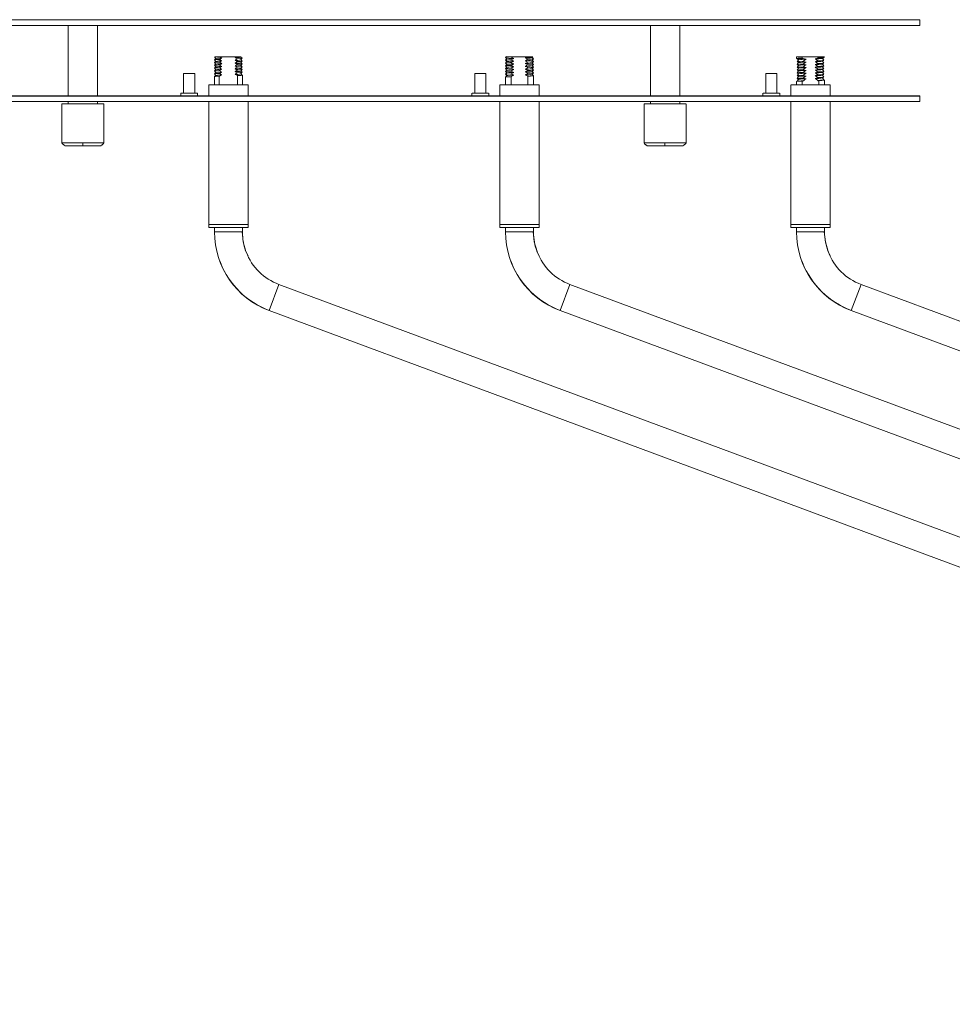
# Model space of a CAD drawing. Header units: millimetres. Extents: x -1604 to 1237, y -736 to 620.
# Tile 4 of 7: x -560 to -227, y -471 to -119. Entities that reach past the tile are written whole.
import ezdxf

# ---------------------------------------------------------------- set-up
doc = ezdxf.new("R2010")
doc.units = ezdxf.units.MM

msp = doc.modelspace()

# ---------------------------------------------------------------- linework, layer by layer
at = {"color": 7, "linetype": 'Continuous', "lineweight": 15}
for p, q in [((-836.25, -118.97), (-238.25, -118.97)), ((-238.22, -119.06), (-836.22, -119.06)), ((-537.23, -119.02), (-533.73, -119.01)), ((-329.23, -119.02), (-325.73, -119.01)), ((-238.25, -118.97), (-238.22, -119.06)), ((-238.22, -119.06), (-238.22, -121.06)), ((-238.22, -121.06), (-836.22, -121.06)), ((-542.48, -121.06), (-542.48, -146.21)), ((-531.98, -146.21), (-531.98, -121.06)), ((-334.48, -121.06), (-334.48, -146.21)), ((-323.98, -146.21), (-323.98, -121.06)), ((-490.19, -132.28), (-489.7, -132.86)), ((-490.19, -133.28), (-489.7, -133.86)), ((-489.69, -132.86), (-490.18, -133.27)), ((-488.33, -132.22), (-482.42, -132.22)), ((-482.85, -132.21), (-488.02, -132.21)), ((-482.85, -132.21), (-482.62, -132.21)), ((-480.77, -132.37), (-480.66, -132.23)), ((-480.28, -132.77), (-480.77, -132.36)), ((-480.77, -133.37), (-480.28, -132.78)), ((-480.28, -133.77), (-480.77, -133.36)), ((-385.92, -132.18), (-386.2, -132.46)), ((-386.2, -132.47), (-385.71, -132.97)), ((-385.7, -132.97), (-386.2, -133.46)), ((-386.2, -133.47), (-385.71, -133.97)), ((-384.01, -132.22), (-384.19, -132.32)), ((-384.01, -132.22), (-378.44, -132.22)), ((-379.04, -132.21), (-383.39, -132.21)), ((-376.76, -132.48), (-376.5, -132.21)), ((-376.26, -132.96), (-376.76, -132.47)), ((-376.76, -133.48), (-376.26, -132.97)), ((-376.26, -133.96), (-376.76, -133.47)), ((-282.23, -132.21), (-282.23, -132.85)), ((-282.23, -132.86), (-282, -133)), ((-281.55, -133.29), (-282.01, -134)), ((-282, -133), (-281.55, -133.29)), ((-280.51, -132.21), (-280.77, -132.21)), ((-280.23, -132.22), (-280.23, -132.71)), ((-280.23, -132.22), (-274.23, -132.22)), ((-280.23, -132.71), (-279.84, -132.84)), ((-274.26, -132.21), (-279.68, -132.21)), ((-274.62, -132.66), (-274.23, -132.5)), ((-273.99, -132.21), (-274.26, -132.21)), ((-274.23, -132.5), (-274.23, -132.22)), ((-272.92, -132.8), (-272.46, -132.5)), ((-272.92, -133.8), (-272.46, -133.5)), ((-272.46, -133.49), (-272.91, -132.79)), ((-272.46, -132.5), (-272.24, -132.36)), ((-490.19, -134.28), (-489.7, -134.86)), ((-490.19, -135.28), (-489.7, -135.86)), ((-490.19, -136.28), (-489.7, -136.86)), ((-489.69, -136.86), (-490.19, -137.28)), ((-489.69, -133.86), (-490.18, -134.27)), ((-489.69, -134.86), (-490.18, -135.27)), ((-489.69, -135.86), (-490.18, -136.27)), ((-480.77, -134.37), (-480.27, -133.78)), ((-480.28, -134.77), (-480.77, -134.36)), ((-480.77, -135.37), (-480.28, -134.78)), ((-480.28, -135.77), (-480.77, -135.36)), ((-480.77, -136.37), (-480.28, -135.78)), ((-480.28, -136.77), (-480.77, -136.36)), ((-480.77, -137.37), (-480.28, -136.78)), ((-385.7, -136.97), (-386.21, -137.46)), ((-385.7, -133.97), (-386.2, -134.46)), ((-386.2, -134.47), (-385.71, -134.97)), ((-385.7, -134.97), (-386.2, -135.46)), ((-386.2, -135.47), (-385.71, -135.97)), ((-385.7, -135.97), (-386.2, -136.46)), ((-386.2, -136.47), (-385.71, -136.97)), ((-376.76, -134.48), (-376.26, -133.97)), ((-376.26, -134.96), (-376.76, -134.47)), ((-376.76, -135.48), (-376.26, -134.97)), ((-376.26, -135.96), (-376.76, -135.47)), ((-376.76, -136.48), (-376.26, -135.97)), ((-376.26, -136.96), (-376.76, -136.47)), ((-376.76, -137.48), (-376.26, -136.97)), ((-281.55, -134.29), (-282.01, -135)), ((-281.55, -135.29), (-282.01, -136)), ((-281.55, -136.29), (-282.01, -136.99)), ((-282, -134), (-281.55, -134.29)), ((-282, -135), (-281.55, -135.29)), ((-282, -136), (-281.55, -136.29)), ((-282, -137), (-281.55, -137.29)), ((-272.92, -134.8), (-272.46, -134.5)), ((-272.92, -135.8), (-272.46, -135.5)), ((-272.92, -136.8), (-272.46, -136.5)), ((-272.45, -134.5), (-272.91, -133.79)), ((-272.45, -135.5), (-272.91, -134.79)), ((-272.46, -136.49), (-272.91, -135.79)), ((-272.46, -137.49), (-272.91, -136.79)), ((-501.23, -138.21), (-501.23, -145.21)), ((-497.23, -145.21), (-497.23, -138.21)), ((-490.23, -139.32), (-490.23, -139.31)), ((-490.23, -139.32), (-490.23, -142.21)), ((-490.19, -137.28), (-489.7, -137.86)), ((-489.69, -137.86), (-490.19, -138.28)), ((-490.19, -138.28), (-489.7, -138.86)), ((-489.69, -138.86), (-490.19, -139.28)), ((-488.5, -139.18), (-488.5, -142.22)), ((-481.96, -142.22), (-481.96, -138.96)), ((-480.28, -137.77), (-480.77, -137.36)), ((-480.77, -138.37), (-480.28, -137.78)), ((-480.28, -138.77), (-480.77, -138.36)), ((-480.24, -138.81), (-480.28, -138.77)), ((-480.23, -142.21), (-480.23, -138.82)), ((-397.23, -138.21), (-397.23, -145.21)), ((-393.23, -145.21), (-393.23, -138.21)), ((-386.23, -139.49), (-386.23, -142.21)), ((-386.2, -137.47), (-385.71, -137.97)), ((-385.7, -137.97), (-386.2, -138.46)), ((-386.2, -138.47), (-385.71, -138.97)), ((-385.7, -138.97), (-386.2, -139.46)), ((-386.18, -139.46), (-386.18, -139.47)), ((-384.23, -139.35), (-384.23, -142.22)), ((-378.23, -142.22), (-378.23, -139.14)), ((-376.26, -137.96), (-376.76, -137.47)), ((-376.76, -138.48), (-376.26, -137.97)), ((-376.23, -138.99), (-376.76, -138.47)), ((-376.23, -142.21), (-376.23, -138.99)), ((-293.23, -138.21), (-293.23, -145.21)), ((-289.23, -145.21), (-289.23, -138.21)), ((-281.55, -137.29), (-282.01, -137.99)), ((-281.55, -138.29), (-282.01, -139)), ((-281.55, -139.29), (-282.01, -140)), ((-281.55, -140.29), (-282.01, -140.99)), ((-282, -138), (-281.55, -138.29)), ((-282, -139), (-281.55, -139.29)), ((-282, -140), (-281.55, -140.29)), ((-274.46, -140.79), (-274.62, -140.66)), ((-274.23, -140.69), (-274.46, -140.79)), ((-274.23, -142.22), (-274.23, -140.69)), ((-272.92, -137.8), (-272.46, -137.5)), ((-272.92, -138.8), (-272.46, -138.5)), ((-272.92, -139.8), (-272.46, -139.5)), ((-272.46, -138.49), (-272.91, -137.79)), ((-272.46, -139.49), (-272.91, -138.79)), ((-272.45, -140.5), (-272.91, -139.79)), ((-272.24, -140.54), (-272.52, -140.49)), ((-272.23, -142.21), (-272.23, -140.54)), ((-492.23, -142.21), (-492.23, -146.21)), ((-490.23, -142.21), (-480.23, -142.21)), ((-480.01, -142.21), (-480.23, -142.21)), ((-478.23, -146.21), (-478.23, -142.21)), ((-388.23, -142.21), (-388.23, -146.21)), ((-386.23, -142.21), (-376.23, -142.21)), ((-376.01, -142.21), (-376.23, -142.21)), ((-374.23, -146.21), (-374.23, -142.21)), ((-284.23, -142.21), (-284.23, -146.21)), ((-282.23, -141.04), (-282.23, -142.21)), ((-282.23, -142.21), (-272.23, -142.21)), ((-280.23, -140.9), (-280.23, -142.22)), ((-280, -140.98), (-280.23, -140.9)), ((-279.84, -140.84), (-280, -140.98)), ((-272.01, -142.21), (-272.23, -142.21)), ((-270.23, -146.21), (-270.23, -142.21)), ((-836.22, -146.26), (-238.22, -146.26)), ((-542.48, -146.17), (-572.23, -146.17)), ((-542.48, -146.21), (-537.23, -146.22)), ((-537.23, -146.22), (-531.98, -146.21)), ((-502.23, -146.17), (-531.98, -146.17)), ((-502.23, -145.21), (-502.23, -146.21)), ((-502.23, -146.21), (-496.23, -146.21)), ((-501.23, -145.21), (-497.23, -145.21)), ((-496.23, -146.21), (-496.23, -145.21)), ((-492.23, -146.17), (-496.23, -146.17)), ((-492.23, -146.21), (-485.23, -146.22)), ((-485.23, -146.22), (-478.23, -146.21)), ((-398.23, -146.17), (-478.23, -146.17)), ((-398.23, -145.21), (-398.23, -146.21)), ((-398.23, -146.21), (-392.23, -146.21)), ((-397.23, -145.21), (-393.23, -145.21)), ((-392.23, -146.21), (-392.23, -145.21)), ((-388.23, -146.17), (-392.23, -146.17)), ((-388.23, -146.21), (-381.23, -146.22)), ((-381.23, -146.22), (-374.23, -146.21)), ((-334.48, -146.17), (-374.23, -146.17)), ((-334.48, -146.21), (-329.23, -146.22)), ((-329.23, -146.22), (-323.98, -146.21)), ((-294.23, -146.17), (-323.98, -146.17)), ((-294.23, -145.21), (-294.23, -146.21)), ((-294.23, -146.21), (-288.23, -146.21)), ((-293.23, -145.21), (-289.23, -145.21)), ((-288.23, -146.21), (-288.23, -145.21)), ((-284.23, -146.17), (-288.23, -146.17)), ((-284.23, -146.21), (-277.23, -146.22)), ((-277.23, -146.22), (-270.23, -146.21)), ((-238.25, -146.17), (-270.23, -146.17)), ((-238.22, -146.26), (-238.25, -146.17)), ((-238.22, -148.26), (-238.22, -146.26)), ((-238.22, -148.26), (-836.22, -148.26)), ((-544.73, -149.01), (-544.73, -163.01)), ((-542.48, -149.01), (-544.73, -149.01)), ((-542.48, -148.26), (-542.48, -149.01)), ((-531.98, -149.01), (-531.98, -148.26)), ((-529.73, -163.01), (-529.73, -149.01)), ((-492.23, -148.26), (-492.23, -193.21)), ((-478.23, -193.21), (-478.23, -148.26)), ((-388.23, -148.26), (-388.23, -193.21)), ((-374.23, -193.21), (-374.23, -148.26)), ((-336.73, -149.01), (-336.73, -163.01)), ((-334.48, -149.01), (-336.73, -149.01)), ((-334.48, -148.26), (-334.48, -149.01)), ((-323.98, -149.01), (-323.98, -148.26)), ((-321.73, -163.01), (-321.73, -149.01)), ((-284.23, -148.26), (-284.23, -193.21)), ((-270.23, -193.21), (-270.23, -148.26)), ((-492.23, -192.21), (-485.23, -192.22)), ((-492.23, -192.21), (-478.23, -192.21)), ((-492.23, -193.21), (-485.23, -193.22)), ((-490.23, -193.22), (-490.23, -194.83)), ((-485.23, -192.22), (-478.23, -192.21)), ((-485.23, -193.22), (-478.23, -193.21)), ((-480.23, -194.83), (-480.23, -193.22)), ((-388.23, -192.21), (-381.23, -192.22)), ((-388.23, -192.21), (-374.23, -192.21)), ((-388.23, -193.21), (-381.23, -193.22)), ((-386.23, -193.22), (-386.23, -194.83)), ((-381.23, -192.22), (-374.23, -192.21)), ((-381.23, -193.22), (-374.23, -193.21)), ((-376.23, -194.83), (-376.23, -193.22)), ((-284.23, -192.21), (-277.23, -192.22)), ((-284.23, -192.21), (-270.23, -192.21)), ((-284.23, -193.21), (-277.23, -193.22)), ((-282.23, -193.22), (-282.23, -194.83)), ((-277.23, -192.22), (-270.23, -192.21)), ((-277.23, -193.22), (-270.23, -193.21)), ((-272.23, -194.83), (-272.23, -193.22)), ((-490.23, -194.83), (-480.23, -194.83)), ((-386.23, -194.83), (-376.23, -194.83)), ((-282.23, -194.83), (-272.23, -194.83)), ((-478.23, -203.41), (-478.99, -201.76)), ((-374.23, -203.41), (-374.99, -201.76)), ((-270.23, -203.41), (-270.99, -201.76)), ((-488.33, -205.35), (-488.12, -205.8)), ((-384.33, -205.35), (-384.12, -205.8)), ((-280.33, -205.35), (-280.12, -205.8)), ((-470.68, -222.95), (-467.2, -213.58)), ((-99.79, -350.04), (-467.2, -213.58)), ((-366.68, -222.95), (-363.2, -213.58)), ((154.21, -405.76), (-363.2, -213.58)), ((-262.68, -222.95), (-259.2, -213.58)), ((408.21, -461.47), (-259.2, -213.58)), ((-470.68, -222.95), (-103.27, -359.42)), ((-366.68, -222.95), (150.73, -415.13)), ((-262.68, -222.95), (404.73, -470.85))]:
    msp.add_line(p, q, dxfattribs=at)
at = {"color": 8, "linetype": 'Continuous', "lineweight": 15}
for p, q in [((-544.73, -163.01), (-537.25, -163.02)), ((-537.25, -163.02), (-529.73, -163.01)), ((-336.73, -163.01), (-329.25, -163.02)), ((-329.25, -163.02), (-321.73, -163.01))]:
    msp.add_line(p, q, dxfattribs=at)
at = {"color": 7, "linetype": 'Continuous', "lineweight": 15, "flags": 128}
for points in [[(-537.23, -119.02), (-535.87, -119.02), (-534.6, -119.02), (-533.52, -119.02), (-532.68, -119.02), (-532.16, -119.01), (-531.98, -119.01), (-532.16, -119.01), (-532.69, -119.01), (-533.52, -119.01), (-534.61, -119.01), (-535.88, -119.01), (-537.23, -119.01), (-538.59, -119.01), (-539.86, -119.01), (-540.95, -119.01), (-541.78, -119.01), (-542.3, -119.01), (-542.48, -119.01), (-542.3, -119.01), (-541.78, -119.02), (-540.94, -119.02), (-539.85, -119.02), (-538.59, -119.02), (-537.23, -119.02)], [(-537.23, -119.01), (-538.59, -119.01), (-539.86, -119.01), (-540.95, -119.01), (-541.78, -119.01), (-542.3, -119.01), (-542.48, -119.01), (-542.3, -119.01), (-541.78, -119.02), (-540.94, -119.02), (-539.85, -119.02), (-538.59, -119.02), (-537.23, -119.02), (-535.87, -119.02), (-534.6, -119.02), (-533.52, -119.02), (-532.68, -119.02), (-532.16, -119.01), (-531.98, -119.01), (-532.16, -119.01), (-532.69, -119.01), (-533.52, -119.01), (-534.61, -119.01), (-535.88, -119.01), (-537.23, -119.01)], [(-537.24, -118.98), (-538.2, -118.98), (-539.01, -118.98), (-539.55, -118.99), (-539.74, -118.99), (-539.55, -118.99), (-539.01, -118.99), (-538.2, -118.99), (-537.24, -118.99), (-536.28, -118.99), (-535.47, -118.99), (-534.93, -118.99), (-534.74, -118.99), (-534.93, -118.99), (-535.47, -118.98), (-536.29, -118.98), (-537.24, -118.98)], [(-537.22, -119.04), (-538.18, -119.04), (-538.99, -119.04), (-539.53, -119.04), (-539.72, -119.04), (-539.53, -119.04), (-538.99, -119.04), (-538.18, -119.04), (-537.22, -119.04), (-536.26, -119.04), (-535.45, -119.04), (-534.91, -119.04), (-534.72, -119.04), (-534.91, -119.04), (-535.45, -119.04), (-536.27, -119.04), (-537.22, -119.04)], [(-329.23, -119.02), (-327.87, -119.02), (-326.6, -119.02), (-325.52, -119.02), (-324.68, -119.02), (-324.16, -119.01), (-323.98, -119.01), (-324.16, -119.01), (-324.69, -119.01), (-325.52, -119.01), (-326.61, -119.01), (-327.88, -119.01), (-329.23, -119.01), (-330.59, -119.01), (-331.86, -119.01), (-332.95, -119.01), (-333.78, -119.01), (-334.3, -119.01), (-334.48, -119.01), (-334.3, -119.01), (-333.78, -119.02), (-332.94, -119.02), (-331.85, -119.02), (-330.59, -119.02), (-329.23, -119.02)], [(-329.23, -119.01), (-330.59, -119.01), (-331.86, -119.01), (-332.95, -119.01), (-333.78, -119.01), (-334.3, -119.01), (-334.48, -119.01), (-334.3, -119.01), (-333.78, -119.02), (-332.94, -119.02), (-331.85, -119.02), (-330.59, -119.02), (-329.23, -119.02), (-327.87, -119.02), (-326.6, -119.02), (-325.52, -119.02), (-324.68, -119.02), (-324.16, -119.01), (-323.98, -119.01), (-324.16, -119.01), (-324.69, -119.01), (-325.52, -119.01), (-326.61, -119.01), (-327.88, -119.01), (-329.23, -119.01)], [(-329.24, -118.98), (-330.2, -118.98), (-331.01, -118.98), (-331.55, -118.99), (-331.74, -118.99), (-331.55, -118.99), (-331.01, -118.99), (-330.2, -118.99), (-329.24, -118.99), (-328.28, -118.99), (-327.47, -118.99), (-326.93, -118.99), (-326.74, -118.99), (-326.93, -118.99), (-327.47, -118.98), (-328.29, -118.98), (-329.24, -118.98)], [(-329.22, -119.04), (-330.18, -119.04), (-330.99, -119.04), (-331.53, -119.04), (-331.72, -119.04), (-331.53, -119.04), (-330.99, -119.04), (-330.18, -119.04), (-329.22, -119.04), (-328.26, -119.04), (-327.45, -119.04), (-326.91, -119.04), (-326.72, -119.04), (-326.91, -119.04), (-327.45, -119.04), (-328.27, -119.04), (-329.22, -119.04)], [(-490.14, -132.28), (-490.15, -132.26), (-489.77, -132.22)], [(-488.02, -132.21), (-488.57, -132.21), (-489.46, -132.21), (-490.03, -132.21), (-490.06, -132.21), (-489.77, -132.22)], [(-489.77, -132.22), (-488.87, -132.22), (-488.33, -132.22)], [(-485.23, -132.22), (-484.09, -132.22), (-483.08, -132.22), (-482.3, -132.22), (-481.84, -132.21), (-481.74, -132.21), (-482.03, -132.21), (-482.66, -132.21), (-483.57, -132.21), (-484.66, -132.21), (-485.81, -132.21), (-486.9, -132.21), (-487.81, -132.21), (-488.44, -132.21), (-488.72, -132.21), (-488.62, -132.21), (-488.16, -132.22), (-487.38, -132.22), (-486.37, -132.22), (-485.23, -132.22)], [(-488.33, -132.22), (-487.97, -132.47), (-487.59, -132.71)], [(-480.83, -132.21), (-481.5, -132.21), (-482.62, -132.21)], [(-482.42, -132.22), (-481.83, -132.22), (-481, -132.22), (-480.65, -132.21), (-480.68, -132.21)], [(-482.03, -132.92), (-480.92, -132.86), (-480.44, -132.82), (-480.28, -132.78), (-480.3, -132.77)], [(-383.39, -132.21), (-384.44, -132.21), (-385.4, -132.21), (-385.9, -132.21), (-385.88, -132.21), (-385.34, -132.22), (-384.34, -132.22), (-384.01, -132.22)], [(-381.23, -132.22), (-380.09, -132.22), (-379.08, -132.22), (-378.3, -132.22), (-377.84, -132.21), (-377.74, -132.21), (-378.03, -132.21), (-378.66, -132.21), (-379.57, -132.21), (-380.66, -132.21), (-381.81, -132.21), (-382.9, -132.21), (-383.81, -132.21), (-384.44, -132.21), (-384.72, -132.21), (-384.62, -132.21), (-384.16, -132.22), (-383.38, -132.22), (-382.37, -132.22), (-381.23, -132.22)], [(-378.44, -132.22), (-377.56, -132.22), (-376.78, -132.22), (-376.5, -132.21), (-376.77, -132.21), (-377.54, -132.21), (-378.72, -132.21), (-379.04, -132.21)], [(-378.28, -133.12), (-377.02, -133.06), (-376.45, -133.01), (-376.26, -132.96), (-376.28, -132.96)], [(-280.77, -132.21), (-281.44, -132.21), (-281.92, -132.21), (-282.18, -132.21), (-282.22, -132.21), (-282.03, -132.21), (-281.62, -132.22), (-281.01, -132.22), (-280.23, -132.22)], [(-280.23, -132.71), (-280.67, -132.73), (-281.68, -132.78), (-282.18, -132.83), (-282.16, -132.86)], [(-277.23, -132.22), (-276.09, -132.22), (-275.08, -132.22), (-274.3, -132.22), (-273.84, -132.21), (-273.74, -132.21), (-274.03, -132.21), (-274.66, -132.21), (-275.57, -132.21), (-276.66, -132.21), (-277.81, -132.21), (-278.9, -132.21), (-279.81, -132.21), (-280.44, -132.21), (-280.72, -132.21), (-280.62, -132.21), (-280.16, -132.22), (-279.38, -132.22), (-278.37, -132.22), (-277.23, -132.22)], [(-279.68, -132.21), (-280.37, -132.21), (-280.51, -132.21)], [(-274.23, -132.22), (-273.42, -132.22), (-272.79, -132.22), (-272.39, -132.21), (-272.23, -132.21), (-272.32, -132.21), (-272.66, -132.21), (-273.23, -132.21), (-273.99, -132.21)], [(-488.43, -137.15), (-489.54, -137.2), (-490.03, -137.24), (-490.19, -137.28), (-490.17, -137.28)], [(-482.03, -133.92), (-480.92, -133.86), (-480.44, -133.82), (-480.28, -133.78), (-480.3, -133.77)], [(-482.03, -134.92), (-480.92, -134.86), (-480.44, -134.82), (-480.28, -134.78), (-480.3, -134.77)], [(-482.03, -135.92), (-480.92, -135.86), (-480.44, -135.82), (-480.28, -135.78), (-480.3, -135.77)], [(-480.3, -136.77), (-480.28, -136.78), (-480.44, -136.82), (-480.92, -136.86), (-482.03, -136.92)], [(-384.19, -136.32), (-385.44, -136.38), (-386.01, -136.42), (-386.2, -136.46), (-386.18, -136.47)], [(-378.28, -134.12), (-377.02, -134.06), (-376.45, -134.01), (-376.26, -133.96), (-376.28, -133.96)], [(-378.28, -135.12), (-377.02, -135.06), (-376.45, -135.01), (-376.26, -134.96), (-376.28, -134.96)], [(-378.28, -136.12), (-377.02, -136.06), (-376.45, -136.01), (-376.26, -135.96), (-376.28, -135.96)], [(-279.84, -133.84), (-281.17, -133.9), (-281.8, -133.95), (-282.01, -134), (-281.97, -134)], [(-279.84, -134.84), (-281.17, -134.9), (-281.8, -134.95), (-282.01, -135), (-281.97, -135)], [(-279.84, -135.84), (-281.17, -135.9), (-281.8, -135.95), (-282.01, -136), (-281.97, -136)], [(-279.84, -136.84), (-281.17, -136.9), (-281.8, -136.95), (-282.01, -137), (-281.97, -137)], [(-499.23, -138.21), (-500, -138.21), (-500.65, -138.21), (-501.08, -138.21), (-501.23, -138.21), (-501.08, -138.21), (-500.65, -138.21), (-500, -138.22), (-499.23, -138.22), (-498.47, -138.22), (-497.82, -138.21), (-497.38, -138.21), (-497.23, -138.21), (-497.38, -138.21), (-497.82, -138.21), (-498.47, -138.21), (-499.23, -138.21)], [(-488.43, -138.15), (-489.78, -138.22), (-490.1, -138.27)], [(-487.59, -138.71), (-489.12, -138.78), (-489.69, -138.86), (-489.67, -138.87)], [(-480.3, -137.77), (-480.28, -137.78), (-480.44, -137.82), (-480.92, -137.86), (-482.03, -137.92)], [(-395.23, -138.21), (-396, -138.21), (-396.65, -138.21), (-397.08, -138.21), (-397.23, -138.21), (-397.08, -138.21), (-396.65, -138.21), (-396, -138.22), (-395.23, -138.22), (-394.47, -138.22), (-393.82, -138.21), (-393.38, -138.21), (-393.23, -138.21), (-393.38, -138.21), (-393.82, -138.21), (-394.47, -138.21), (-395.23, -138.21)], [(-384.19, -137.32), (-385.44, -137.38), (-386.01, -137.42), (-386.2, -137.46), (-386.18, -137.47)], [(-384.19, -138.32), (-385.7, -138.39), (-386.2, -138.47), (-386.2, -138.47)], [(-383.23, -138.8), (-384.49, -138.85), (-385.35, -138.91), (-385.7, -138.96), (-385.69, -138.97)], [(-378.23, -139.14), (-378.17, -139.14), (-378.04, -139.13), (-377.92, -139.13), (-377.8, -139.12), (-377.58, -139.11), (-377.47, -139.11), (-377.27, -139.1), (-377.08, -139.09), (-377, -139.08), (-376.84, -139.07), (-376.76, -139.07), (-376.63, -139.06), (-376.57, -139.05), (-376.46, -139.04), (-376.42, -139.04), (-376.34, -139.03), (-376.29, -139.01), (-376.26, -139.01), (-376.24, -139), (-376.23, -138.99), (-376.23, -138.99)], [(-291.23, -138.21), (-292, -138.21), (-292.65, -138.21), (-293.08, -138.21), (-293.23, -138.21), (-293.08, -138.21), (-292.65, -138.21), (-292, -138.22), (-291.23, -138.22), (-290.47, -138.22), (-289.82, -138.21), (-289.38, -138.21), (-289.23, -138.21), (-289.38, -138.21), (-289.82, -138.21), (-290.47, -138.21), (-291.23, -138.21)], [(-281.97, -138), (-282.01, -138), (-281.8, -137.95), (-281.17, -137.9), (-279.84, -137.84)], [(-281.97, -139), (-282.01, -139), (-281.8, -138.95), (-281.17, -138.9), (-279.84, -138.84)], [(-281.97, -140), (-282.01, -140), (-281.8, -139.95), (-281.17, -139.9), (-279.84, -139.84)], [(-490.23, -142.21), (-490.94, -142.21), (-491.7, -142.21), (-492.13, -142.21), (-492.22, -142.21), (-491.96, -142.22), (-491.36, -142.22), (-490.45, -142.22), (-489.28, -142.22), (-487.91, -142.22), (-486.4, -142.22), (-484.84, -142.22), (-483.29, -142.22), (-481.84, -142.22), (-480.57, -142.22), (-479.52, -142.22), (-478.76, -142.22), (-478.33, -142.21), (-478.24, -142.21), (-478.51, -142.21), (-479.11, -142.21), (-480.01, -142.21), (-480.01, -142.21)], [(-386.23, -142.21), (-386.94, -142.21), (-387.7, -142.21), (-388.13, -142.21), (-388.22, -142.21), (-387.96, -142.22), (-387.36, -142.22), (-386.45, -142.22), (-385.28, -142.22), (-383.91, -142.22), (-382.4, -142.22), (-380.84, -142.22), (-379.29, -142.22), (-377.84, -142.22), (-376.57, -142.22), (-375.52, -142.22), (-374.76, -142.22), (-374.33, -142.21), (-374.24, -142.21), (-374.51, -142.21), (-375.11, -142.21), (-376.01, -142.21), (-376.01, -142.21)], [(-282.23, -142.21), (-282.94, -142.21), (-283.7, -142.21), (-284.13, -142.21), (-284.22, -142.21), (-283.96, -142.22), (-283.36, -142.22), (-282.45, -142.22), (-281.28, -142.22), (-279.91, -142.22), (-278.4, -142.22), (-276.84, -142.22), (-275.29, -142.22), (-273.84, -142.22), (-272.57, -142.22), (-271.52, -142.22), (-270.76, -142.22), (-270.33, -142.21), (-270.24, -142.21), (-270.51, -142.21), (-271.11, -142.21), (-272.01, -142.21), (-272.01, -142.21)], [(-537.22, -146.24), (-537.8, -146.24), (-538.28, -146.24), (-538.61, -146.24), (-538.72, -146.24), (-538.61, -146.24), (-538.28, -146.24), (-537.8, -146.24), (-537.22, -146.24), (-536.65, -146.24), (-536.16, -146.24), (-535.84, -146.24), (-535.72, -146.24), (-535.84, -146.24), (-536.16, -146.24), (-536.65, -146.24), (-537.22, -146.24)], [(-501.23, -145.21), (-501.83, -145.21), (-502.19, -145.21), (-502.19, -145.21), (-501.83, -145.22), (-501.16, -145.22), (-500.26, -145.22), (-499.23, -145.22), (-498.2, -145.22), (-497.3, -145.22), (-496.63, -145.22), (-496.28, -145.21), (-496.28, -145.21), (-496.63, -145.21), (-497.23, -145.21)], [(-433.24, -146.19), (-433.82, -146.19), (-434.3, -146.19), (-434.63, -146.19), (-434.74, -146.19), (-434.63, -146.19), (-434.3, -146.19), (-433.82, -146.18), (-433.24, -146.18), (-432.67, -146.18), (-432.18, -146.19), (-431.86, -146.19), (-431.74, -146.19), (-431.86, -146.19), (-432.18, -146.19), (-432.67, -146.19), (-433.24, -146.19)], [(-433.22, -146.24), (-433.8, -146.24), (-434.28, -146.24), (-434.61, -146.24), (-434.72, -146.24), (-434.61, -146.24), (-434.28, -146.24), (-433.8, -146.24), (-433.22, -146.24), (-432.65, -146.24), (-432.16, -146.24), (-431.84, -146.24), (-431.72, -146.24), (-431.84, -146.24), (-432.16, -146.24), (-432.65, -146.24), (-433.22, -146.24)], [(-397.23, -145.21), (-397.83, -145.21), (-398.19, -145.21), (-398.19, -145.21), (-397.83, -145.22), (-397.16, -145.22), (-396.26, -145.22), (-395.23, -145.22), (-394.2, -145.22), (-393.3, -145.22), (-392.63, -145.22), (-392.28, -145.21), (-392.28, -145.21), (-392.63, -145.21), (-393.23, -145.21)], [(-329.22, -146.24), (-329.8, -146.24), (-330.28, -146.24), (-330.61, -146.24), (-330.72, -146.24), (-330.61, -146.24), (-330.28, -146.24), (-329.8, -146.24), (-329.22, -146.24), (-328.65, -146.24), (-328.16, -146.24), (-327.84, -146.24), (-327.72, -146.24), (-327.84, -146.24), (-328.16, -146.24), (-328.65, -146.24), (-329.22, -146.24)], [(-293.23, -145.21), (-293.83, -145.21), (-294.19, -145.21), (-294.19, -145.21), (-293.83, -145.22), (-293.16, -145.22), (-292.26, -145.22), (-291.23, -145.22), (-290.2, -145.22), (-289.3, -145.22), (-288.63, -145.22), (-288.28, -145.21), (-288.28, -145.21), (-288.63, -145.21), (-289.23, -145.21)], [(-531.98, -149.01), (-531.78, -149.01), (-530.8, -149.01), (-530.12, -149.01), (-529.77, -149.01), (-529.78, -149.01), (-530.13, -149.02), (-530.81, -149.02), (-531.8, -149.02), (-533.04, -149.02), (-534.47, -149.02), (-536.03, -149.02), (-537.65, -149.02), (-539.25, -149.02), (-540.76, -149.02), (-542.1, -149.02), (-543.21, -149.02), (-544.05, -149.02), (-544.56, -149.02), (-544.73, -149.01), (-544.73, -149.01)], [(-323.98, -149.01), (-323.78, -149.01), (-322.8, -149.01), (-322.12, -149.01), (-321.77, -149.01), (-321.78, -149.01), (-322.13, -149.02), (-322.81, -149.02), (-323.8, -149.02), (-325.04, -149.02), (-326.47, -149.02), (-328.03, -149.02), (-329.65, -149.02), (-331.25, -149.02), (-332.76, -149.02), (-334.1, -149.02), (-335.21, -149.02), (-336.05, -149.02), (-336.56, -149.02), (-336.73, -149.01), (-336.73, -149.01)], [(-544.73, -163.01), (-544.52, -163.39), (-544.06, -163.72), (-543.95, -163.78), (-543.85, -163.84), (-543.81, -163.86), (-543.77, -163.88), (-543.74, -163.9), (-543.71, -163.92), (-543.69, -163.93), (-543.67, -163.97), (-543.72, -164), (-543.72, -164)], [(-543.73, -164.01), (-543.74, -164.01), (-543.36, -164.02), (-543.2, -164.02)], [(-543.2, -164.02), (-542.97, -164.02), (-542.14, -164.02), (-541.14, -164.02), (-539.06, -164.02), (-537.25, -164.02)], [(-537.25, -164.02), (-535.42, -164.02), (-533.34, -164.02), (-532.34, -164.02), (-531.5, -164.02), (-531.27, -164.02)], [(-531.27, -164.02), (-531.11, -164.02), (-530.73, -164.01), (-530.74, -164), (-530.78, -163.97), (-530.78, -163.95), (-530.74, -163.92), (-530.72, -163.9), (-530.69, -163.88), (-530.65, -163.86), (-530.61, -163.84), (-530.51, -163.78), (-530.4, -163.72), (-529.94, -163.39), (-529.73, -163.01)], [(-336.73, -163.01), (-336.52, -163.39), (-336.06, -163.72), (-335.95, -163.78), (-335.85, -163.84), (-335.81, -163.86), (-335.77, -163.88), (-335.74, -163.9), (-335.71, -163.92), (-335.69, -163.93), (-335.67, -163.97), (-335.72, -164), (-335.72, -164)], [(-335.73, -164.01), (-335.74, -164.01), (-335.36, -164.02), (-335.2, -164.02)], [(-335.2, -164.02), (-334.97, -164.02), (-334.14, -164.02), (-333.14, -164.02), (-331.06, -164.02), (-329.25, -164.02)], [(-329.25, -164.02), (-327.42, -164.02), (-325.34, -164.02), (-324.34, -164.02), (-323.5, -164.02), (-323.27, -164.02)], [(-323.27, -164.02), (-323.11, -164.02), (-322.73, -164.01), (-322.74, -164), (-322.78, -163.97), (-322.78, -163.95), (-322.74, -163.92), (-322.72, -163.9), (-322.69, -163.88), (-322.65, -163.86), (-322.61, -163.84), (-322.51, -163.78), (-322.4, -163.72), (-321.94, -163.39), (-321.73, -163.01)], [(-478.96, -201.84), (-479.94, -198.33), (-480.32, -194.83)], [(-374.96, -201.84), (-375.95, -198.33), (-376.32, -194.83)], [(-270.96, -201.84), (-271.95, -198.33), (-272.32, -194.83)]]:
    msp.add_lwpolyline(points, dxfattribs=at)
at = {"color": 8, "linetype": 'Continuous', "lineweight": 15, "flags": 128}
for points in [[(-279.84, -132.84), (-280.65, -132.88), (-281.3, -132.91), (-281.76, -132.95), (-281.98, -132.98), (-281.98, -133)], [(-488.43, -139.15), (-489.13, -139.18), (-489.68, -139.21), (-490.04, -139.24), (-490.18, -139.27), (-490.18, -139.27)], [(-480.3, -138.77), (-480.28, -138.78), (-480.39, -138.81), (-480.74, -138.85), (-481.3, -138.89), (-482.03, -138.92)], [(-384.19, -139.32), (-384.96, -139.35), (-385.58, -139.39), (-386, -139.42), (-386.19, -139.45), (-386.18, -139.46)], [(-376.28, -138.96), (-376.26, -138.96), (-376.39, -139), (-376.8, -139.04), (-377.44, -139.08), (-378.28, -139.12)], [(-274.62, -140.66), (-273.73, -140.62), (-273.04, -140.58), (-272.6, -140.54), (-272.46, -140.5), (-272.47, -140.49)], [(-281.98, -140.99), (-281.98, -140.98), (-281.76, -140.95), (-281.3, -140.91), (-280.65, -140.88), (-279.84, -140.84)]]:
    msp.add_lwpolyline(points, dxfattribs=at)
at = {"color": 7, "linetype": 'Continuous', "lineweight": 15}
for centre, radius, start, end in [((-488.67, -141.75), 8.61, 88.4241, 100.0367), ((-487.99, -141.62), 8.92, 87.4414, 100.8612), ((-487.99, -142.62), 8.92, 87.4411, 100.8618), ((-481.87, -144.62), 13.22, 115.6637, 119.7497), ((-482.28, -124.91), 10.27, 233.2457, 238.8585), ((-481.87, -145.63), 13.22, 115.6645, 119.7489), ((-488.79, -123.56), 10.75, 303.4434, 306.3389), ((-482.51, -124.34), 8.2, 267.4854, 282.0008), ((-487.04, -142.49), 10.8, 62.3473, 67.242), ((-489.53, -123.49), 12.05, 303.5875, 308.4969), ((-482.45, -125.28), 8.26, 267.1417, 281.659), ((-487.08, -143.56), 10.88, 62.3653, 67.224), ((-384.44, -144.11), 10.79, 88.6572, 99.3128), ((-384.69, -139.38), 7.08, 85.9481, 102.081), ((-383.3, -149.96), 17.16, 89.7818, 97.9996), ((-379.84, -124.86), 8.63, 239.7759, 246.8582), ((-378.79, -142.06), 10.27, 115.6522, 121.712), ((-379.84, -125.86), 8.63, 239.7759, 246.8582), ((-383.52, -123.91), 9.74, 296.1224, 301.4228), ((-379.14, -116.68), 15.98, 269.677, 278.4913), ((-382.56, -140.67), 8.68, 60.4452, 67.451), ((-383.72, -124.53), 10.16, 296.2034, 302.3639), ((-379.14, -117.67), 15.98, 269.6772, 278.4908), ((-382.57, -141.69), 8.71, 60.458, 67.4383), ((-278.9, -152.36), 19.25, 89.8736, 97.8659), ((-276.89, -123.84), 9.48, 251.8614, 257.9827), ((-274.78, -139.53), 7.61, 122.4023, 131.626), ((-278.61, -122.29), 11.11, 285.7494, 291.0617), ((-275.55, -114.41), 18.58, 269.8628, 278.0678), ((-278.81, -138.68), 6.55, 50.1675, 60.5756), ((-278.61, -123.29), 11.11, 285.7494, 291.0617), ((-274.36, -122.42), 11.24, 268.6705, 279.5629), ((-273.9, -124.15), 8.36, 267.7199, 281.1444), ((-488.67, -142.75), 8.61, 88.4241, 100.0367), ((-488.67, -143.75), 8.61, 88.4241, 100.0367), ((-488.67, -144.75), 8.61, 88.4241, 100.0367), ((-487.99, -143.62), 8.92, 87.4411, 100.8618), ((-487.99, -144.62), 8.92, 87.4411, 100.8618), ((-487.99, -145.62), 8.92, 87.4411, 100.8618), ((-482.28, -125.91), 10.27, 233.2457, 238.8585), ((-481.87, -146.63), 13.22, 115.6645, 119.7489), ((-482.28, -126.91), 10.27, 233.2457, 238.8585), ((-481.87, -147.62), 13.22, 115.6637, 119.7497), ((-482.28, -127.92), 10.27, 233.2443, 238.8599), ((-481.87, -148.62), 13.22, 115.6637, 119.7497), ((-482.28, -128.91), 10.27, 233.2457, 238.8585), ((-489.53, -124.5), 12.04, 303.5863, 308.4981), ((-482.45, -126.28), 8.26, 267.1417, 281.659), ((-487.08, -144.56), 10.88, 62.3653, 67.224), ((-489.53, -125.5), 12.04, 303.5863, 308.4981), ((-482.45, -127.28), 8.26, 267.142, 281.6584), ((-487.08, -145.56), 10.88, 62.3653, 67.224), ((-489.53, -126.49), 12.05, 303.5875, 308.4969), ((-482.45, -128.28), 8.26, 267.1417, 281.659), ((-487.08, -146.56), 10.88, 62.3653, 67.224), ((-489.53, -127.49), 12.05, 303.5875, 308.4969), ((-384.44, -145.11), 10.79, 88.6572, 99.3128), ((-384.44, -146.11), 10.79, 88.6572, 99.3128), ((-383.3, -150.96), 17.16, 89.7818, 97.9996), ((-383.3, -151.96), 17.16, 89.7818, 97.9996), ((-383.3, -152.96), 17.16, 89.7818, 97.9996), ((-383.3, -153.96), 17.16, 89.7817, 97.9996), ((-378.79, -143.06), 10.27, 115.6522, 121.712), ((-379.84, -126.86), 8.64, 239.7774, 246.8567), ((-378.79, -144.06), 10.27, 115.6522, 121.712), ((-379.84, -127.86), 8.64, 239.7774, 246.8567), ((-378.79, -145.06), 10.27, 115.6522, 121.712), ((-379.84, -128.86), 8.63, 239.7759, 246.8582), ((-378.79, -146.05), 10.26, 115.6496, 121.7146), ((-383.71, -125.54), 10.16, 296.202, 302.3652), ((-379.14, -118.67), 15.98, 269.6772, 278.4908), ((-382.57, -142.69), 8.71, 60.4565, 67.4397), ((-383.72, -126.53), 10.16, 296.2034, 302.3639), ((-379.14, -119.67), 15.98, 269.6772, 278.4908), ((-382.57, -143.69), 8.71, 60.4565, 67.4397), ((-383.72, -127.53), 10.17, 296.2047, 302.3625), ((-379.14, -120.68), 15.98, 269.677, 278.4913), ((-382.57, -144.69), 8.71, 60.4565, 67.4397), ((-383.72, -128.53), 10.17, 296.2047, 302.3625), ((-378.01, -127.11), 10.01, 268.4889, 279.9554), ((-278.9, -153.36), 19.25, 89.8736, 97.8659), ((-278.9, -154.36), 19.25, 89.8736, 97.8659), ((-278.9, -155.36), 19.25, 89.8736, 97.8659), ((-278.9, -156.36), 19.25, 89.8736, 97.8659), ((-276.89, -124.84), 9.48, 251.8614, 257.9827), ((-274.78, -140.53), 7.61, 122.4023, 131.626), ((-276.89, -125.84), 9.48, 251.8614, 257.9827), ((-274.78, -141.53), 7.61, 122.4023, 131.626), ((-276.89, -126.84), 9.48, 251.8614, 257.9827), ((-274.78, -142.53), 7.61, 122.4023, 131.626), ((-276.89, -127.84), 9.48, 251.8614, 257.9827), ((-274.78, -143.53), 7.61, 122.4023, 131.626), ((-275.55, -115.41), 18.58, 269.8628, 278.0678), ((-278.81, -139.68), 6.55, 50.1675, 60.5756), ((-278.61, -124.29), 11.11, 285.7494, 291.0617), ((-275.55, -116.41), 18.58, 269.8628, 278.0678), ((-278.81, -140.68), 6.55, 50.1675, 60.5756), ((-278.61, -125.29), 11.11, 285.7494, 291.0617), ((-275.55, -117.41), 18.58, 269.863, 278.0673), ((-278.81, -141.68), 6.55, 50.1675, 60.5756), ((-278.61, -126.29), 11.11, 285.7494, 291.0617), ((-275.55, -118.41), 18.58, 269.863, 278.0673), ((-278.81, -142.68), 6.55, 50.1675, 60.5756), ((-274.36, -123.42), 11.24, 268.6705, 279.5629), ((-274.36, -124.42), 11.24, 268.6705, 279.5629), ((-274.36, -125.42), 11.24, 268.6705, 279.5629), ((-488.62, -149.38), 10.2, 89.3232, 99.0746), ((-487.99, -146.62), 8.92, 87.4411, 100.8618), ((-480.1, -153.8), 16.85, 119.6031, 119.8705), ((-481.87, -149.62), 13.22, 115.6637, 119.7497), ((-482.28, -129.92), 10.27, 233.2443, 238.8599), ((-481.87, -150.63), 13.22, 115.6645, 119.7489), ((-482.45, -129.28), 8.26, 267.1417, 281.659), ((-487.08, -147.56), 10.88, 62.3653, 67.224), ((-489.53, -128.49), 12.05, 303.5875, 308.4969), ((-482.45, -130.28), 8.26, 267.142, 281.6584), ((-487.08, -148.56), 10.88, 62.3643, 67.225), ((-488.34, -151.05), 13.67, 62.1938, 62.517), ((-481.86, -129.56), 9.4, 269.36, 279.9334), ((-384.36, -151.64), 12.3, 89.3993, 98.7584), ((-383.3, -154.96), 17.16, 89.7818, 97.9996), ((-377.16, -150.79), 13.45, 121.4715, 121.6967), ((-379.84, -129.86), 8.64, 239.7774, 246.8567), ((-378.79, -147.05), 10.26, 115.6496, 121.7146), ((-379.84, -130.86), 8.63, 239.7759, 246.8582), ((-378.79, -148.06), 10.27, 115.6522, 121.712), ((-379.14, -121.68), 15.98, 269.677, 278.4913), ((-382.57, -145.69), 8.7, 60.4551, 67.4412), ((-383.72, -129.53), 10.17, 296.2047, 302.3625), ((-379.14, -122.68), 15.98, 269.677, 278.4913), ((-382.57, -146.69), 8.7, 60.4551, 67.4412), ((-378.01, -128.11), 10.01, 268.4889, 279.9554), ((-383.78, -148.93), 11.25, 60.4509, 60.7142), ((-278.9, -157.36), 19.25, 89.8736, 97.8659), ((-278.9, -158.36), 19.25, 89.8736, 97.8659), ((-279.17, -154.99), 14.89, 88.8013, 99.0189), ((-276.89, -128.84), 9.48, 251.8614, 257.9827), ((-274.78, -144.53), 7.61, 122.4023, 131.626), ((-276.89, -129.84), 9.48, 251.8614, 257.9827), ((-274.78, -145.53), 7.61, 122.4023, 131.626), ((-276.89, -130.84), 9.48, 251.8614, 257.9827), ((-274.78, -146.53), 7.61, 122.4023, 131.626), ((-278.61, -127.29), 11.11, 285.7494, 291.0617), ((-275.55, -119.41), 18.58, 269.863, 278.0673), ((-278.81, -143.68), 6.55, 50.1675, 60.5756), ((-278.61, -128.29), 11.11, 285.7494, 291.0617), ((-275.55, -120.41), 18.58, 269.8628, 278.0678), ((-278.81, -144.68), 6.55, 50.1675, 60.5756), ((-278.61, -129.29), 11.11, 285.7494, 291.0617), ((-275.55, -121.41), 18.58, 269.8628, 278.0678), ((-278.81, -145.68), 6.55, 50.1675, 60.5756), ((-274.36, -126.42), 11.24, 268.6705, 279.5629), ((-274.36, -127.42), 11.24, 268.6705, 279.5629), ((-274.36, -128.42), 11.24, 268.6705, 279.5629), ((-274.33, -126.43), 14.26, 270.4101, 278.3575), ((-280.36, -152.99), 12.1, 89.3862, 98.8281), ((-428.61, -163.29), 108.64, 179.8565, 180.3833), ((-220.61, -163.29), 108.64, 179.8565, 180.3833), ((-460.23, -194.83), 30, 180, 249.6236), ((-356.23, -194.83), 30, 180, 249.6236), ((-252.23, -194.83), 30, 180, 249.6236), ((-460.23, -194.83), 20, 201.1518, 249.6236), ((-356.23, -194.83), 20, 201.1518, 249.6236), ((-252.23, -194.83), 20, 201.1518, 249.6236), ((-460.06, -194.56), 30.23, 201.8285, 249.4924), ((-356.06, -194.56), 30.23, 201.8285, 249.4924), ((-252.06, -194.56), 30.23, 201.8285, 249.4924)]:
    msp.add_arc(centre, radius, start, end, dxfattribs=at)
at = {"color": 8, "linetype": 'Continuous', "lineweight": 15}
for centre, radius, start, end in [((-274.51, -119.27), 13.38, 269.5221, 278.6905), ((-460.23, -194.83), 20, 180, 201.1518), ((-356.23, -194.83), 20, 180, 201.1518), ((-252.23, -194.83), 20, 180, 201.1518)]:
    msp.add_arc(centre, radius, start, end, dxfattribs=at)

doc.saveas('drawing.dxf')
